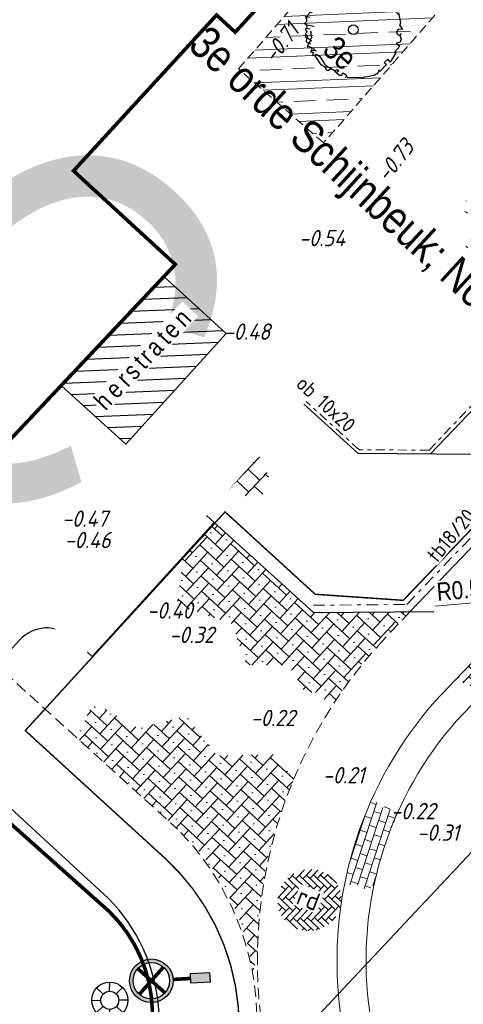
# Model space of a CAD drawing. Header units: metres. Extents: x 111546 to 149831, y 498798 to 507863.
# Tile 9 of 256: x 113481 to 113494, y 498987 to 499014. Entities that reach past the tile are written whole.
import ezdxf
from ezdxf.enums import TextEntityAlignment as Align

# ---------------------------------------------------------------- set-up
doc = ezdxf.new("R2010")
doc.units = ezdxf.units.M
for name, pattern in [('DASHDOT', [25.4, 12.7, -6.35, 0, -6.35]), ('DASHDOT2', [12.7, 6.35, -3.175, 0, -3.175]), ('DASHED', [19.05, 12.7, -6.35])]:
    doc.linetypes.add(name, pattern=pattern)
for name, color, linetype in [('0-bs-polderpijl', 3, 'Continuous'), ('0-hoogte mv-bestaand', 253, 'Continuous'), ('0-werkgrens', 210, 'FENCELINE1'), ('3-bs-trottoirkolk', 252, 'Continuous'), ('3-nw-herstraten1', 7, 'Continuous'), ('3-NW-HV-316010+318010-Afwerken zandbed voor wegfundering en menggranulaat-opp', 20, 'Continuous'), ('3-nw-verkeersbord-paal-aanlegtek', 2, 'Continuous'), ('3-vw-band-ob 6x20', 30, 'Continuous'), ('4-nw-boom tekst', 7, 'Continuous'), ('6-OVL-nw-lichtmast', 7, 'Continuous'), ('6-OVL-nw-lichtmast nr', 2, 'Continuous'), ('Q21_LICHTMAST', 252, 'Continuous'), ('V02_KNTOPENVERH', 252, 'Continuous'), ('V03_KNTTEGELPAD', 252, 'Continuous')]:
    doc.layers.add(name, color=color, linetype=linetype)
for name, color, linetype, lineweight in [('3-nw-arcering-rijweg', 7, 'Continuous', 13), ('3-nw-arcering-trottoir', 2, 'Continuous', 15), ('3-nw-band-irb-BKK', 7, 'Continuous', 5), ('3-nw-band-ob 10x20', 7, 'Continuous', 13), ('3-nw-band-ob 10x20-achterkant', 7, 'DASHDOT', 13), ('3-nw-band-trb18-20x20-achterkant-stelspecie', 103, 'DASHDOT2', 15), ('3-nw-band-trb18-20x20-voorkant-stelspecie', 103, 'Continuous', 15), ('3-nw-maatvoering', 181, 'Continuous', 15), ('3-nw-mat-arcering', 7, 'Continuous', 5), ('3-nw-materiaalscheiding-', 7, 'DASHED', 13), ('3-nw-text-20', 7, 'Continuous', 15), ('3-nw-text-20-herinrichting', 7, 'Continuous', 15), ('4-nw materiaalscheiding-groen', 210, 'DASHED', 13), ('4-nw-boom 3e grootte', 7, 'Continuous', 35), ('4-nw-gazon', 7, 'Continuous', 5), ('4-nw-grondverbetering moerige grond', 94, 'Continuous', 15)]:
    doc.layers.add(name, color=color, linetype=linetype, lineweight=lineweight)
doc.styles.add('veysel', font='isocp-ie.shx', dxfattribs={"height": 0.1})
doc.styles.add('Zaanstad', font='ARIALN.TTF')
doc.styles.add('Zaanstad 1-200 2.5mm', font='ARIALN.TTF', dxfattribs={"height": 0.5})
doc.styles.add('Zaanstad 1-250 2.0mm', font='ARIALN.TTF', dxfattribs={"height": 0.5})
doc.linetypes.add('FENCELINE1', pattern='A,6.35,-2.54,[133,ltypeshp.shx,S=2.54,R=0,X=-2.54,Y=0],-2.54,25.4', length=36.83)
doc.dimstyles.new('1-250', dxfattribs={"dimscale": 0.25, "dimtxt": 2, "dimasz": 2, "dimexe": 1, "dimexo": 1, "dimgap": 0.5, "dimtad": 1, "dimzin": 0, "dimdsep": 46, "dimtxsty": 'Zaanstad', "dimcen": 0, "dimclrd": 256, "dimclre": 256, "dimclrt": 256, "dimadec": 0, "dimazin": 0, "dimtfac": 1, "dimtofl": 0, "dimtmove": 0, "dimatfit": 3, "dimfxl": 1, "dimtfill": 1, "dimtolj": 1, "dimtzin": 0, "dimlwd": -1, "dimlwe": -1, "dimarcsym": 0})
pattern_1 = [(317.41437309, (421730.0054, 283575.10963), (-0.01787267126, 0.42388744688), [0.9, -0.3]), (47.41437309, (421730.44715, 283574.70362), (-0.01787267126, 0.42388744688), [0.9, -0.3]), (317.41437309, (421730.32778, 283575.01707), (-0.01787267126, 0.42388744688), [0, -1.2]), (317.41437309, (421730.7606, 283574.823), (-0.01787267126, 0.42388744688), [0, -1.2])]

# ---------------------------------------------------------------- blocks, each defined once
blk = doc.blocks.new('Q21')
at = {"color": 0, "linetype": 'ByBlock', "lineweight": -2}
for p, q in [((-0.181, 0.172), (-0.363, 0.343)), ((-0.003, 0.25), (0.001, 0.5)), ((0.173, 0.18), (0.351, 0.353)), ((0.25, 0.008), (0.5, 0.015)), ((-0.25, -0.008), (-0.5, -0.015)), ((-0.186, -0.167), (-0.365, -0.341)), ((-0.01, -0.25), (-0.014, -0.5)), ((0.183, -0.171), (0.357, -0.336))]:
    blk.add_line(p, q, dxfattribs=at)
for radius in [0.498, 0.25]:
    blk.add_circle((0, 0), radius, dxfattribs=at)
blk = doc.blocks.new('KOLK_R')
at = {"color": 0, "linetype": 'DASHED', "ltscale": 0.02}
for points in [[(-0.486, 0.11), (-0.598, -0.376)], [(0.376, -0.598), (-0.598, -0.376)]]:
    blk.add_lwpolyline(points, dxfattribs=at)
at = {"color": 0, "linetype": 'DASHED', "ltscale": 0.01}
blk.add_lwpolyline([(0.486, -0.11), (0.376, -0.598)], dxfattribs=at)
blk = doc.blocks.new('4-boom 3e grootte')
at = {"lineweight": 30}
for p, q in [((-0.612, 1.193), (-0.722, 1.078)), ((-0.502, 1.193), (-0.612, 1.193)), ((-0.307, 1.267), (-0.502, 1.193)), ((-0.063, 1.315), (-0.307, 1.267)), ((-0.063, 1.315), (-0.063, 1.24)), ((-0.063, 1.24), (-0.036, 1.268)), ((-0.036, 1.268), (0.102, 1.303)), ((0.102, 1.303), (0.212, 1.303)), ((0.212, 1.303), (0.206, 1.238)), ((0.206, 1.238), (0.241, 1.25)), ((0.241, 1.25), (0.291, 1.261)), ((0.291, 1.261), (0.413, 1.242)), ((0.437, 1.212), (0.388, 1.193)), ((0.413, 1.242), (0.437, 1.212)), ((0.437, 1.212), (0.431, 1.169)), ((0.437, 1.212), (0.498, 1.206)), ((0.472, 1.252), (0.489, 1.162)), ((0.489, 1.162), (0.648, 1.15)), ((0.596, 1.187), (0.828, 1.023)), ((-0.795, 1.078), (-1.1, 0.767)), ((-0.722, 1.078), (-0.795, 1.078)), ((-0.722, 1.078), (-0.703, 1.029)), ((0.828, 1.023), (0.864, 0.937)), ((0.864, 0.937), (0.864, 0.949)), ((0.864, 0.949), (0.864, 0.937)), ((0.864, 0.949), (0.992, 0.925)), ((0.992, 0.925), (0.901, 0.846)), ((0.901, 0.846), (0.913, 0.773)), ((1.041, 0.815), (1.053, 0.754)), ((-1.222, 0.559), (-1.27, 0.443)), ((-1.148, 0.638), (-1.222, 0.559)), ((-0.917, 0.747), (-1.197, 0.669)), ((-1.197, 0.669), (-1.112, 0.614)), ((-1.148, 0.638), (-1.13, 0.553)), ((-1.1, 0.767), (-0.917, 0.747)), ((0.913, 0.773), (0.956, 0.73)), ((0.956, 0.73), (1.053, 0.754)), ((1.053, 0.754), (1.145, 0.699)), ((1.175, 0.608), (1.114, 0.526)), ((1.145, 0.699), (1.175, 0.608)), ((-1.276, 0.334), (-1.356, 0.199)), ((-1.313, 0.378), (-1.337, 0.34)), ((-1.337, 0.34), (-1.276, 0.334)), ((-1.301, 0.437), (-1.313, 0.378)), ((-1.27, 0.443), (-1.301, 0.437)), ((-1.1, 0.334), (-1.276, 0.334)), ((1.114, 0.526), (1.254, 0.535)), ((1.254, 0.535), (1.254, 0.315)), ((1.254, 0.315), (1.291, 0.321)), ((1.291, 0.321), (1.346, 0.029)), ((-1.289, 0.151), (-1.368, 0.071)), ((-1.368, 0.071), (-1.331, -0.106)), ((-1.356, 0.199), (-1.289, 0.151)), ((-1.258, 0.083), (-1.353, 0)), ((-1.289, 0.151), (-1.258, 0.083)), ((1.248, 0.041), (1.236, -0.087)), ((1.346, 0.029), (1.248, 0.041)), ((-1.398, -0.014), (-1.295, -0.014)), ((-1.331, -0.106), (-1.24, -0.282)), ((-1.209, -0.221), (-1.246, -0.27)), ((-1.191, -0.221), (-1.209, -0.221)), ((1.236, -0.087), (1.315, -0.087)), ((1.315, -0.087), (1.315, -0.35)), ((-1.307, -0.282), (-1.148, -0.282)), ((-1.252, -0.282), (-1.295, -0.35)), ((-1.295, -0.35), (-1.295, -0.429)), ((-1.295, -0.429), (-1.203, -0.471)), ((-1.167, -0.411), (-1.203, -0.471)), ((-1.203, -0.471), (-1.203, -0.606)), ((1.261, -0.551), (1.285, -0.471)), ((1.315, -0.459), (1.279, -0.325)), ((1.315, -0.35), (1.279, -0.325)), ((1.315, -0.459), (1.285, -0.471)), ((-1.179, -0.624), (-1.228, -0.63)), ((-1.112, -0.557), (-1.203, -0.606)), ((-1.203, -0.606), (-1.1, -0.715)), ((-1.179, -0.624), (-1.185, -0.667)), ((-1.106, -0.783), (-1.106, -0.709)), ((-1.033, -0.783), (-1.106, -0.783)), ((-0.856, -0.667), (-1.033, -0.783)), ((-1.033, -0.783), (-0.972, -0.844)), ((-0.886, -0.795), (-0.972, -0.844)), ((1.053, -0.837), (1.102, -0.758)), ((1.169, -0.691), (1.102, -0.758)), ((1.261, -0.551), (1.169, -0.691)), ((-0.972, -0.844), (-0.99, -0.892)), ((-0.99, -0.892), (-0.904, -0.904)), ((-0.904, -0.904), (-0.904, -0.984)), ((-0.904, -0.984), (-0.807, -0.984)), ((-0.795, -0.837), (-0.844, -0.825)), ((-0.844, -0.825), (-0.697, -0.953)), ((-0.63, -1.008), (-0.844, -1.045)), ((-0.807, -0.984), (-0.801, -1.039)), ((-0.801, -1.039), (-0.734, -1.124)), ((-0.697, -0.953), (-0.697, -1.02)), ((-0.672, -1.015), (-0.624, -1.203)), ((0.59, -1.069), (0.693, -1.051)), ((0.614, -1.142), (0.59, -1.069)), ((0.693, -1.051), (0.736, -1.081)), ((0.736, -1.081), (0.718, -1.13)), ((0.779, -1.075), (0.736, -1.081)), ((1.053, -0.837), (0.779, -1.075)), ((-0.734, -1.124), (-0.606, -1.087)), ((-0.624, -1.203), (-0.587, -1.167)), ((-0.587, -1.167), (-0.532, -1.148)), ((-0.502, -1.142), (-0.532, -1.148)), ((-0.471, -1.118), (-0.502, -1.142)), ((-0.502, -1.142), (-0.451, -1.213)), ((-0.478, -1.112), (-0.471, -1.118)), ((-0.471, -1.118), (-0.411, -1.136)), ((-0.411, -1.136), (-0.471, -1.252)), ((-0.471, -1.252), (-0.391, -1.212)), ((-0.35, -1.124), (-0.411, -1.136)), ((-0.391, -1.212), (-0.356, -1.27)), ((-0.289, -1.246), (-0.356, -1.27)), ((-0.289, -1.185), (-0.185, -1.167)), ((-0.289, -1.246), (-0.289, -1.185)), ((0.004, -1.313), (-0.289, -1.246)), ((-0.185, -1.167), (0.071, -1.234)), ((0.132, -1.295), (0.004, -1.313)), ((0.071, -1.234), (0.132, -1.24)), ((0.388, -1.185), (0.132, -1.24)), ((0.132, -1.24), (0.132, -1.295)), ((0.218, -1.319), (0.132, -1.295)), ((0.254, -1.289), (0.218, -1.319)), ((0.279, -1.208), (0.254, -1.289)), ((0.388, -1.185), (0.413, -1.106)), ((0.388, -1.185), (0.565, -1.185)), ((0.413, -1.106), (0.474, -1.106)), ((0.474, -1.106), (0.462, -1.185)), ((0.565, -1.185), (0.614, -1.142))]:
    blk.add_line(p, q, dxfattribs=at)
blk.add_circle((0, 0), 0.134, dxfattribs=at)
at = {"layer": '4-nw materiaalscheiding-groen', "color": 7, "style": 'Zaanstad'}
blk.add_text('3e', height=0.65, dxfattribs=at).set_placement((-0.246, -1.04))
at = {"layer": '4-nw-boom tekst', "style": 'Zaanstad'}
blk.add_attdef('BOOMSOORT', text='', height=0.9, dxfattribs=at).set_placement((1.754, 0.535), align=Align.BOTTOM_LEFT)
blk = doc.blocks.new('paal_verkeersbord')
at = {"const_width": 0.035}
blk.add_lwpolyline([(-0.3, -0.2), (0.3, -0.2)], dxfattribs=at)
for radius in [0.2, 0.0745]:
    blk.add_circle((0, 0), radius)
blk = doc.blocks.new('*D789')
at = {"layer": '3-nw-maatvoering', "ltscale": 0.02, "transparency": 16777216}
blk.add_line((113492.936, 498997.933), (113495.135, 498998.117), dxfattribs=at)
blk.add_solid([(113495.128, 498998.2), (113495.142, 498998.034), (113495.633, 498998.159)], dxfattribs=at)
at = {"layer": 'Defpoints', "color": 0, "ltscale": 0.02, "transparency": 16777216}
for p in [(113496.131, 498998.2, 0), (113495.633, 498998.159, 0)]:
    blk.add_point(p, dxfattribs=at)
at = {"layer": '3-nw-maatvoering', "ltscale": 0.02, "transparency": 16777216, "insert": (113493.755, 498998.383), "char_height": 0.5, "attachment_point": 5, "rotation": 4.7777, "style": 'Zaanstad', "bg_fill": 3, "box_fill_scale": 1.1, "bg_fill_color": 9, "bg_fill_true_color": 13158600, "bg_fill_transparency": 0}
blk.add_mtext('\\A1;R0.50', dxfattribs=at)
blk = doc.blocks.new('6-OVL-LM 6.0m')
at = {"linetype": 'ByBlock', "lineweight": -2}
h = blk.add_hatch(color=0, dxfattribs=at)
h.paths.add_polyline_path([(0, 0.6, 1), (0, -0.6, 1)])
h.paths.add_polyline_path([(0, -0.5, -1), (0, 0.5, -1)], flags=16)
h.paths.add_polyline_path([(0, -0.045, -1), (0, 0.045, -1)], flags=0)
blk.add_hatch(color=0, dxfattribs=at).paths.add_polyline_path([(1.625, -0.125), (1.625, 0.125), (1.075, 0.125), (1.075, -0.125)])
at = {"color": 0, "linetype": 'ByBlock', "lineweight": -2, "const_width": 0.1}
for points in [[(-0.354, 0.354), (0.354, -0.354)], [(-0.354, -0.354), (0.354, 0.354)], [(1.075, 0), (0.6, 0)]]:
    blk.add_lwpolyline(points, dxfattribs=at)
at = {"color": 0, "linetype": 'ByBlock', "lineweight": -2}
blk.add_lwpolyline([(1.075, -0.125), (1.625, -0.125), (1.625, 0.125), (1.075, 0.125)], close=True, dxfattribs=at)
for radius in [0.6, 0.5, 0.0451]:
    blk.add_circle((0, 0), radius, dxfattribs=at)
at = {"layer": '6-OVL-nw-lichtmast nr', "linetype": 'ByBlock', "lineweight": -2, "style": 'Zaanstad'}
blk.add_attdef('MAST', (1.861, 0.289), '', height=0.4, dxfattribs=at)
at = {"layer": '6-OVL-nw-lichtmast nr', "linetype": 'ByBlock', "lineweight": -2, "style": 'Zaanstad', "flags": 1}
blk.add_attdef('STRAAT', (1.861, -0.68), '', height=0.4, dxfattribs=at)

msp = doc.modelspace()

# ---------------------------------------------------------------- hatches: boundary and pattern name
at = {"layer": '3-nw-arcering-trottoir'}
h = msp.add_hatch(dxfattribs=at)
h.set_pattern_fill('AVH-TEGEL_300X300_HALFST', color=256, scale=1.5, angle=116.45265, style=0, pattern_type=2)
h.set_pattern_definition([(136.476130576, (-311225.33175, 219702.10815), (-0.48123715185, 0.14675082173), [0.45, -0.45]), (226.47613058, (-311225.33175, 219702.10815), (0.3262893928, -0.30989551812), [])])
edge = h.paths.add_edge_path()
edge.add_ellipse((113487.2109, 499002.0076), major_axis=(-1.0597, 0.9251), ratio=0.488545, start_angle=0, end_angle=360)
at = {"layer": '3-nw-band-irb-BKK', "ltscale": 0.02}
h = msp.add_hatch(dxfattribs=at)
h.set_pattern_fill('AR-B816', color=256, scale=0.001)
h.set_pattern_definition([(46.291, (113493.73188, 498996.1265), (-0.146884, 0.14041), []), (136.291, (113493.73188, 498996.1265), (-0.287295, -0.006474), [0.2032, -0.2032])])
h.paths.add_polyline_path([(113494.801, 498997.2462), (113495.3785, 498996.6926), (113494.3312, 498995.5957), (113494.0261, 498995.4765), (113493.9036, 498995.7537), (113493.7068, 498995.6739), (113493.7211, 498995.9282), (113493.5844, 498995.972), (113494.3302, 498996.7531), (113494.802, 498997.2453)])
h = msp.add_hatch(dxfattribs=at)
h.set_pattern_fill('AR-B816', color=256, scale=0.001)
h.set_pattern_definition([(251.924, (113491.00514, 498992.1403), (0.193172, -0.063048), []), (341.924, (113491.00514, 498992.1403), (0.25622, 0.130124), [0.2032, -0.2032])])
h.paths.add_polyline_path([(113491.921, 498992.2529), (113491.6571, 498991.6054), (113491.4673, 498991.0368), (113491.3295, 498990.531), (113491.264, 498990.2451), (113491.0814, 498990.0816), (113490.8286, 498990.2397), (113490.6753, 498990.1756), (113490.5594, 498990.2847), (113490.4593, 498990.305), (113490.5878, 498990.8615), (113490.7098, 498991.2957), (113490.8871, 498991.829), (113491.0051, 498992.1403), (113491.1021, 498992.3765), (113491.1624, 498992.5159), (113491.3612, 498992.5231), (113491.437, 498992.3418), (113491.6355, 498992.4396), (113491.7333, 498992.289)])
at = {"layer": '3-nw-mat-arcering'}
h = msp.add_hatch(dxfattribs=at)
h.set_pattern_fill('AVH-SBS_KF_ELLEBOOG_01', color=256, scale=3, style=0, pattern_type=2)
h.set_pattern_definition(pattern_1)
edge = h.paths.add_edge_path()
edge.add_line((113492.2539, 498997.7767), (113489.5919, 498997.7526))
edge.add_line((113489.5919, 498997.7526), (113486.8552, 499000.24))
edge.add_line((113486.8552, 499000.24), (113485.992, 498999.2903))
edge.add_line((113485.992, 498999.2903), (113485.83, 498997.9624))
edge.add_line((113485.83, 498997.9624), (113487.3491, 498997.444))
edge.add_line((113487.3491, 498997.444), (113487.7509, 498996.3034))
edge.add_line((113487.7509, 498996.3034), (113488.903, 498996.3034))
edge.add_line((113488.903, 498996.3034), (113489.363, 498995.5532))
edge.add_line((113489.363, 498995.5532), (113489.8602, 498995.5493))
edge.add_line((113489.8602, 498995.5493), (113489.8979, 498995.2733))
edge.add_line((113489.8979, 498995.2733), (113490.0893, 498995.1511))
edge.add_line((113490.0893, 498995.1511), (113490.3111, 498995.4868))
edge.add_arc((113500.7997, 498988.557), 12.5711, 132.82765, 146.54712, ccw=False)
at = {"layer": '4-nw-gazon', "ltscale": 0.1}
h = msp.add_hatch(dxfattribs=at)
h.set_pattern_fill('AGR-GRAS_GAZON', color=256, scale=0.5, angle=-46.148, pattern_type=2)
h.set_pattern_definition([(308.76637, (114095.3346, 498279.1499), (0.9624805, 0.0527809), [0, -0.76, 0, -0.85, 0, -0.8125]), (278.76637, (114095.3346, 498279.1499), (1.4302849, -0.8534867), [0, -0.41, 0, -0.685, 0, -0.2625]), (238.76637, (114095.32105, 498279.76475), (0.037241, -1.5566281), [0, -0.25, 0, -0.9, 0, -1.175]), (228.76637, (114095.321, 498279.7647), (0.4719491, -1.4929976), [0, -0.125, 0, -0.59, 0, -0.675]), (322.26637, (114097.2111, 498280.4617), (0.8731955, 0.27140796), [0.075, -1.04775]), (281.26637, (114093.402, 498280.3775), (0.83706867, -0.3680336), [0.075, -1.04775])])
edge = h.paths.add_edge_path()
edge.add_arc((113494.7169, 499008.4018), 1.1599, 0, 360)
at = {"layer": '4-nw-grondverbetering moerige grond', "ltscale": 0.03}
h = msp.add_hatch(dxfattribs=at)
h.set_pattern_fill('ACO-BETON_IN HET WERK GESTORT', color=256, scale=0.6, pattern_type=2)
h.set_pattern_definition([(2.41510507, (1649.5879, -2639.9984), (-0.0379251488, 0.89920058), []), (2.41510507, (1650.1668, -2640.5304), (-0.0379251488, 0.89920058), [0.6, -0.3]), (2.41510507, (1649.80875, -2640.2014), (-0.0379251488, 0.89920058), [])])
h.paths.add_polyline_path([(113491.345, 499017.1285), (113493.6902, 499015.0859), (113489.8728, 499010.7029), (113487.5276, 499012.7455)])

# ---------------------------------------------------------------- linework, layer by layer
at = {"layer": '3-nw-band-irb-BKK', "ltscale": 0.02}
msp.add_lwpolyline([(113494.801, 498997.2462), (113495.3785, 498996.6926), (113493.5289, 498994.7554, 0.4294788), (113494.8499, 498980.2967), (113497.3217, 498978.233), (113496.8089, 498977.6189), (113494.3454, 498979.6757, -0.4296439), (113492.9389, 498995.296), (113494.801, 498997.2462)], format="xyb", dxfattribs=at)
at = {"layer": '3-nw-band-ob 10x20'}
msp.add_lwpolyline([(113492.8229, 499002.1306), (113501.4884, 499011.1818, -0.0082156), (113501.6063, 499011.301)], format="xyb", dxfattribs=at)
msp.add_lwpolyline([(113492.8229, 499002.1306), (113490.8139, 499002.1436), (113485.6031, 499006.8826)], dxfattribs=at)
at = {"layer": '3-nw-band-ob 10x20-achterkant', "ltscale": 0.02}
msp.add_lwpolyline([(113492.7804, 499002.2309), (113501.4162, 499011.251, -0.0082156), (113501.5364, 499011.3725)], format="xyb", dxfattribs=at)
msp.add_lwpolyline([(113492.7804, 499002.2309), (113490.8528, 499002.2434), (113485.6704, 499006.9566)], dxfattribs=at)
at = {"layer": '3-nw-band-trb18-20x20-achterkant-stelspecie', "ltscale": 0.05}
msp.add_lwpolyline([(113489.5901, 498997.9526), (113492.1677, 498997.9759), (113503.222, 499009.5221)], dxfattribs=at)
at = {"layer": '3-nw-band-trb18-20x20-voorkant-stelspecie'}
msp.add_lwpolyline([(113489.5919, 498997.7526), (113492.2539, 498997.7767), (113502.7778, 499008.7689)], dxfattribs=at)
at = {"layer": '3-nw-materiaalscheiding-', "ltscale": 0.025}
for points in [[(113492.2539, 498997.7767), (113491.5216, 498997.0024)], [(113480.7111, 498996.4326), (113485.8451, 498991.7838)]]:
    msp.add_lwpolyline(points, dxfattribs=at)
msp.add_arc((113480.5003, 498986.467), 7.5389, 325.39036, 44.84923, dxfattribs=at)
at = {"layer": '3-vw-band-ob 6x20', "ltscale": 0.05}
for points in [[(113442.4659, 499046.5196), (113465.5809, 499025.4386), (113476.9079, 499014.7906), (113490.8139, 499002.1436), (113494.0609, 499002.1226), (113507.8099, 499014.5506), (113510.0869, 499014.9646)], [(113489.5919, 498997.7526), (113492.9139, 498997.7826)]]:
    msp.add_lwpolyline(points, dxfattribs=at)
at = {"layer": '4-nw materiaalscheiding-groen', "ltscale": 0.02}
msp.add_lwpolyline([(113491.345, 499017.1285), (113493.6902, 499015.0859), (113489.8728, 499010.7029), (113487.5276, 499012.7455)], close=True, dxfattribs=at)
at = {"layer": 'V02_KNTOPENVERH'}
for points in [[(113462.2589, 499022.9846), (113474.5009, 499011.4686), (113486.8552, 499000.24)], [(113486.2632, 499000.778), (113482.9002, 498997.0779)], [(113486.8552, 499000.24), (113483.4923, 498996.5399)], [(113486.8552, 499000.24), (113489.5919, 498997.7526)]]:
    msp.add_lwpolyline(points, dxfattribs=at)
msp.add_lwpolyline([(113483.4923, 498996.5399), (113482.9106, 498997.0685, 0.4142136), (113481.498, 498997.0011), (113480.9936, 498996.4461, -0.4142136), (113480.7111, 498996.4326), (113471.6271, 499004.6888)], format="xyb", dxfattribs=at)
at = {"layer": 'V03_KNTTEGELPAD'}
msp.add_line((113459.7139, 499012.1486), (113483.9309, 498989.8796), dxfattribs=at)
msp.add_arc((113480.5003, 498986.467), 4.8389, 325.39036, 44.84923, dxfattribs=at)

# ---------------------------------------------------------------- block references
at = {"layer": '3-bs-trottoirkolk', "rotation": 150.407265}
msp.add_blockref('KOLK_R', (113485.0021, 499001.9317), dxfattribs=at)
at = {"layer": '3-nw-verkeersbord-paal-aanlegtek', "xscale": 1.716311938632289, "yscale": 1.716311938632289, "zscale": 1.716311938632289, "rotation": 48.07774752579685}
msp.add_blockref('paal_verkeersbord', (113485.7838, 499001.8987), dxfattribs=at)
at = {"layer": '4-nw-boom 3e grootte', "lineweight": -3}
ref = msp.add_blockref('4-boom 3e grootte', (113490.6942, 499013.8232), dxfattribs=dict(at, rotation=317.4143730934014))
ref.add_attrib('BOOMSOORT', '3e orde Schijnbeuk; Nothofagus antartica', dxfattribs={"layer": '4-nw-boom tekst', "height": 0.9, "rotation": 317.41437, "style": 'Zaanstad'}).set_placement((113485.9203, 499013.1398), align=Align.BOTTOM_LEFT)
at = {"layer": '6-OVL-nw-lichtmast', "ltscale": 0.05, "rotation": 3.315447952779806}
msp.add_blockref('6-OVL-LM 6.0m', (113485.1232, 498987.6007), dxfattribs=at)
at = {"layer": 'Q21_LICHTMAST'}
msp.add_blockref('Q21', (113483.9759, 498987.0616), dxfattribs=at)
msp.add_blockref('Q21', (113483.9759, 498987.0616), dxfattribs=at)

# ---------------------------------------------------------------- texts
at = {"layer": '0-hoogte mv-bestaand', "style": 'veysel', "oblique": 15}
for s, rotation, p in [('-0.71', 52, (113488.8718, 499013.3263)), ('-0.73', 52, (113492.0174, 499010.0764)), ('-0.54', 360, (113489.8296, 499007.8535)), ('-0.45', 360, (113487.6261, 499005.0697)), ('-0.48', 360, (113487.7571, 499005.275)), ('-0.46', 360, (113486.4052, 499003.7263)), ('-0.51', 360, (113485.0516, 499002.1802)), ('-0.63', 360, (113484.9202, 499002.0053)), ('-0.47', 360, (113483.2883, 499000.1163)), ('-0.46', 360, (113483.3635, 498999.5278)), ('-0.40', 360, (113485.6318, 498997.5864)), ('-0.32', 360, (113486.2337, 498996.9131)), ('-0.22', 360, (113488.4735, 498994.6208)), ('-0.21', 360, (113490.4242, 498993.0426)), ('-0.22', 360, (113492.3438, 498992.0515)), ('-0.31', 360, (113493.0306, 498991.4592))]:
    msp.add_text(s, height=0.45, rotation=rotation, dxfattribs=at).set_placement(p, align=Align.CENTER)
at = {"layer": '3-nw-text-20-herinrichting', "ltscale": 0.05, "insert": (113489.4562, 498989.8551), "char_height": 0.5, "attachment_point": 5, "rotation": 338.47896, "style": 'veysel', "bg_fill": 3, "box_fill_scale": 1.1, "bg_fill_color": 9, "bg_fill_true_color": 13158600, "bg_fill_transparency": 0}
msp.add_mtext('\\A1;rd', dxfattribs=at)

# ---------------------------------------------------------------- next in the draw order: hatches: boundary and pattern name
at = {"layer": '3-nw-arcering-rijweg'}
h = msp.add_hatch(dxfattribs=at)
h.set_pattern_fill('AVH-BSS_DIKFORMAAT_ELLEBOOG', color=256, scale=2, angle=90, pattern_type=2)
h.set_pattern_definition([(136.2332, (113501.39593, 499004.43524), (-0.1951163, -0.0042001), [0.552, -0.276]), (46.2332, (113501.10956, 499004.13627), (-0.1951163, -0.0042001), [0.552, -0.276])])
edge = h.paths.add_edge_path()
edge.add_ellipse((113489.4836, 498989.8219), major_axis=(0.8297, 0.3028), ratio=0.9556885, start_angle=0, end_angle=360)

# ---------------------------------------------------------------- next in the draw order: texts
at = {"layer": '3-nw-text-20-herinrichting', "ltscale": 0.05, "insert": (113489.4562, 498989.8551), "char_height": 0.5, "attachment_point": 5, "rotation": 338.47896, "style": 'veysel', "bg_fill": 3, "box_fill_scale": 1.1, "bg_fill_color": 9, "bg_fill_true_color": 13158600, "bg_fill_transparency": 0}
msp.add_mtext('\\A1;rd', dxfattribs=at)

# ---------------------------------------------------------------- next in the draw order: hatches: boundary and pattern name
at = {"layer": '3-nw-mat-arcering'}
h = msp.add_hatch(dxfattribs=at)
h.set_pattern_fill('AVH-SBS_KF_ELLEBOOG_01', color=256, scale=3, style=0, pattern_type=2)
h.set_pattern_definition(pattern_1)
edge = h.paths.add_edge_path()
edge.add_line((113483.0783, 498994.2891), (113485.8451, 498991.7838))
edge.add_arc((113481.5085, 498986.9946), 6.4608, 7.39998, 47.8396, ccw=False)
edge.add_line((113487.9155, 498987.8267), (113488.0446, 498988.2452))
edge.add_line((113488.0446, 498988.2452), (113488.0595, 498988.7802))
edge.add_arc((113499.6982, 498988.4556), 11.6432, 156.14069, 178.40235, ccw=False)
edge.add_line((113489.05, 498993.1652), (113488.5088, 498993.8382))
edge.add_line((113488.5088, 498993.8382), (113486.936, 498993.8052))
edge.add_line((113486.936, 498993.8052), (113486.0755, 498994.8918))
edge.add_line((113486.0755, 498994.8918), (113484.7575, 498994.5613))
edge.add_line((113484.7575, 498994.5613), (113483.5162, 498995.2797))
edge.add_line((113483.5162, 498995.2797), (113483.0783, 498994.2891))

# ---------------------------------------------------------------- next in the draw order: linework, layer by layer
at = {"layer": '0-bs-polderpijl', "color": 52, "linetype": 'Continuous'}
msp.add_lwpolyline([(113499.6019, 498997.1646), (113444.3709, 498938.3506), (113275.1869, 499078.4456), (113245.6039, 499096.8506), (113215.6579, 499131.5746), (113210.4229, 499152.3556)], dxfattribs=at)
at = {"layer": '3-NW-HV-316010+318010-Afwerken zandbed voor wegfundering en menggranulaat-opp', "ltscale": 0.02}
msp.add_lwpolyline([(113515.9477, 498982.8693, 0.04, 0.04, -0.1853072), (113512.9087, 498991.0432, 0.04, 0.04, -0.0916394), (113514.2073, 498997.9767, 0.04, 0.04, -0.0535991), (113514.9301, 498999.416, 0.04, 0.04, 0), (113515.1693, 498999.7465, 0.04, 0.04, 0), (113531.358, 499019.8209, 0, 0, 0), (113525.3688, 499024.6508, 0.04, 0.04, 0), (113524.822, 499024.0004, 0.04, 0.04, -0.0037972), (113524.3435, 499023.4574, 0.04, 0.04, -0.1430803), (113511.2109, 499014.8684, 0.04, 0.04, 0.1273391), (113503.4717, 499009.984, 0.04, 0.04, 0), (113503.1782, 499009.6911, 0.04, 0.04, 0.0080546), (113503.1137, 499009.6259, 0.04, 0.04, 0), (113492.0693, 498998.0901, 0.04, 0.04, 0), (113489.6415, 498998.2571, 0.04, 0.04, 0), (113487.1555, 499000.5285, 0.04, 0.04, 0), (113481.6461, 498994.4986, 0.04, 0.04, 0), (113485.4855, 498990.9906, 0.04, 0.04, -0.4158168), (113485.8653, 498982.0265, 0.04, 0.04, 0)], format="xyseb", dxfattribs=at)
at = {"layer": '3-nw-materiaalscheiding-', "ltscale": 0.025}
msp.add_lwpolyline([(113491.5216, 498997.0024, 0.4379287), (113492.9909, 498977.9421, 0.4379287)], format="xyb", dxfattribs=at)

# ---------------------------------------------------------------- next in the draw order: texts
at = {"layer": '3-nw-text-20-herinrichting', "color": 0, "char_height": 0.408319, "attachment_point": 7, "style": 'veysel', "bg_fill": 3, "box_fill_scale": 1.1, "bg_fill_color": 9, "bg_fill_true_color": 13158600, "bg_fill_transparency": 0}
for s, insert, rotation in [('\\A1;ob 10x20', (113489.0805, 499004.0152), 317.34773), ('\\A1;{\\C256;tb18/20;s}', (113493.0255, 498999.0872), 49.81284)]:
    msp.add_mtext(s, dxfattribs=dict(at, insert=insert, rotation=rotation))

# ---------------------------------------------------------------- next in the draw order: dimensions: what is measured, and where the dimension line sits
at = {"layer": '3-nw-maatvoering', "ltscale": 0.02}
dim = msp.add_radius_dim(center=(113496.1313, 498998.2002, -0.0004), mpoint=(113495.6331, 498998.1586, -0.0004), dimstyle='1-250', dxfattribs=at)
dim.commit()
dim.dimension.update_dxf_attribs({"geometry": '*D789', "text_midpoint": (113493.7548, 498998.3832)})

# ---------------------------------------------------------------- next in the draw order: texts
at = {"layer": '3-NW-HV-316010+318010-Afwerken zandbed voor wegfundering en menggranulaat-opp', "insert": (113475.4853, 499004.5452), "char_height": 10.1013, "attachment_point": 7, "rotation": 318.87507, "style": 'Zaanstad 1-200 2.5mm', "bg_fill": 3, "box_fill_scale": 1.1, "bg_fill_color": 9, "bg_fill_true_color": 13158600, "bg_fill_transparency": 0}
msp.add_mtext('C', dxfattribs=at)

# ---------------------------------------------------------------- next in the draw order: hatches: boundary and pattern name
at = {"layer": '3-nw-herstraten1', "ltscale": 0.06, "transparency": 33554687}
h = msp.add_hatch(dxfattribs=at)
h.set_pattern_fill('ANSI31', color=256, scale=0.1)
h.set_pattern_definition([(2.41437, (113603.3847, 499016.79045), (-0.0133751, 0.31721815), [])])
h.paths.add_polyline_path([(113487.1827, 499005.4461), (113485.4703, 499007.0204), (113482.6546, 499003.9935), (113484.4184, 499002.3975)])

# ---------------------------------------------------------------- next in the draw order: linework, layer by layer
at = {"layer": '0-werkgrens', "ltscale": 0.1, "const_width": 0.1}
msp.add_lwpolyline([(113479.6253, 498979.0849), (113484.1208, 498984.0165, 0.4039351), (113483.9617, 498989.5088), (113475.8118, 498996.7717), (113485.7837, 499007.3529), (113482.9767, 499009.9327), (113486.9206, 499014.2296), (113487.4359, 499013.7567), (113502.1345, 499029.7874), (113501.918, 499030.152), (113511.2003, 499039.6849), (113508.2435, 499042.2183), (113508.2435, 499042.2183), (113508.7638, 499042.8517), (113516.5127, 499051.1829), (113508.3492, 499058.6848), (113512.2875, 499063.0094), (113528.8523, 499080.6824), (113484.3592, 499121.3964)], format="xyb", dxfattribs=at)
at = {"layer": '3-nw-herstraten1', "ltscale": 0.02}
msp.add_lwpolyline([(113487.1827, 499005.4461), (113485.4703, 499007.0204), (113482.6546, 499003.9935), (113484.4184, 499002.3975)], close=True, dxfattribs=at)

# ---------------------------------------------------------------- next in the draw order: texts
at = {"layer": '3-nw-text-20', "ltscale": 0.05, "insert": (113484.9233, 499004.7775), "char_height": 0.5, "attachment_point": 5, "rotation": 46.48699, "style": 'Zaanstad 1-250 2.0mm', "bg_fill": 3, "box_fill_scale": 1.1, "bg_fill_color": 9, "bg_fill_true_color": 13158600, "bg_fill_transparency": 0}
msp.add_mtext('\\A1;{\\T1.4;herstraten}', dxfattribs=at)

doc.saveas('drawing.dxf')
